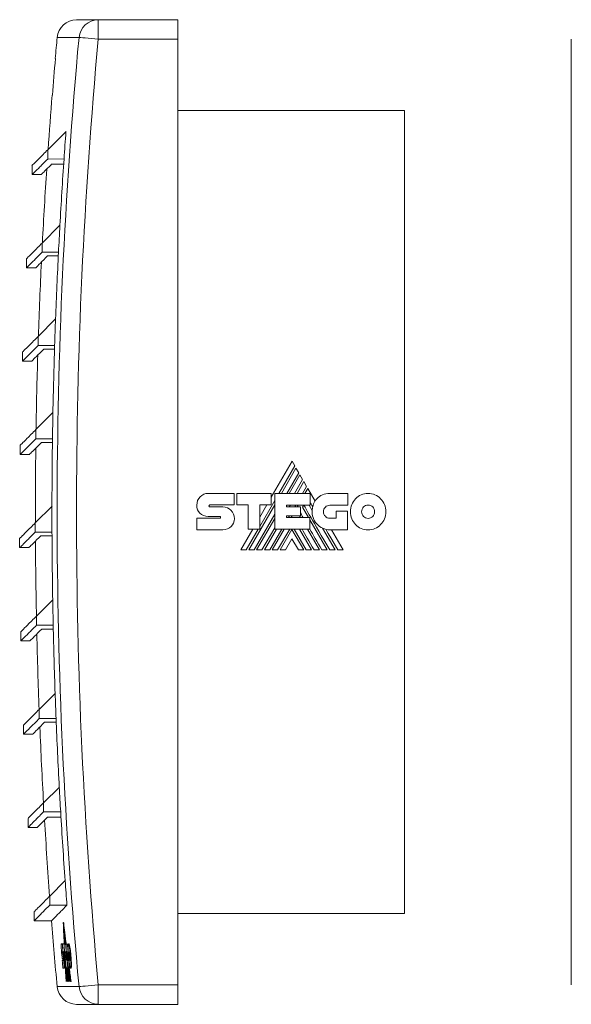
# Model space of a CAD drawing. Header units: millimetres. Extents: x 38 to 367, y 30 to 267.
# Tile 2 of 4: x 38 to 123, y 115 to 267. Entities that reach past the tile are written whole.
import ezdxf

# ---------------------------------------------------------------- set-up
doc = ezdxf.new("R2010")
doc.units = ezdxf.units.MM
doc.linetypes.add('PHANTOM', pattern=[12.7, 6.35, -1.27, 1.27, -1.27, 1.27, -1.27])
doc.layers.add('___VS___', color=7, linetype='Continuous', lineweight=15)

msp = doc.modelspace()

# ---------------------------------------------------------------- linework, layer by layer
at = {"color": 7, "linetype": 'Continuous', "lineweight": 15}
for p, q in [((46.43, 266.56), (49.8, 266.56)), ((49.8, 266.56), (49.8, 263.56)), ((49.8, 266.56), (62.08, 266.56)), ((62.08, 266.56), (62.08, 263.56)), ((62.08, 263.56), (49.8, 263.56)), ((62.08, 117.56), (62.08, 263.56)), ((122.86, 117.56), (122.86, 263.56)), ((43.18, 260.56), (43.15, 260.56)), ((97.08, 252.56), (62.08, 252.56)), ((97.08, 252.56), (97.08, 128.56)), ((44.81, 249.29), (42, 246.48)), ((42, 246.48), (41.98, 245.05)), ((41.98, 245.05), (44.51, 245.08)), ((39.59, 244.07), (39.58, 242.65)), ((39.58, 242.65), (41.01, 242.66)), ((43.88, 234.83), (41.13, 232.08)), ((41.13, 232.08), (41.13, 230.67)), ((38.71, 229.67), (38.71, 228.26)), ((41.13, 230.67), (43.66, 230.67)), ((41.97, 230.1), (43.63, 230.1)), ((38.71, 228.26), (40.18, 228.26)), ((43.2, 220.37), (40.51, 217.68)), ((40.51, 217.68), (40.51, 216.27)), ((40.51, 216.27), (43.06, 216.27)), ((38.1, 215.27), (38.1, 213.86)), ((41.36, 215.7), (43.04, 215.7)), ((38.1, 213.86), (39.56, 213.86)), ((42.79, 205.92), (40.16, 203.28)), ((40.16, 203.28), (40.16, 201.87)), ((37.75, 200.87), (37.75, 199.46)), ((40.16, 201.87), (42.73, 201.87)), ((41.01, 201.3), (42.72, 201.3)), ((37.75, 199.46), (39.21, 199.46)), ((79.72, 198.4), (76.52, 192.87)), ((77.69, 193.42), (80.14, 197.67)), ((80.14, 197.67), (79.72, 198.4)), ((80.33, 197.34), (78.07, 193.42)), ((78.9, 193.42), (80.75, 196.62)), ((80.94, 196.3), (79.28, 193.42)), ((80.75, 196.62), (80.33, 197.34)), ((81.36, 195.57), (80.94, 196.3)), ((80.12, 193.42), (81.36, 195.57)), ((81.55, 195.25), (80.49, 193.42)), ((81.97, 194.51), (81.55, 195.25)), ((66.77, 193.44), (70.79, 193.44)), ((70.79, 193.44), (70.79, 191.65)), ((71.18, 191.65), (71.18, 193.44)), ((71.18, 193.44), (76.52, 193.44)), ((76.52, 193.44), (76.52, 191.67)), ((77.06, 187.9), (77.06, 193.42)), ((77.06, 193.42), (82.51, 193.42)), ((81.34, 193.42), (81.97, 194.51)), ((82.15, 194.19), (81.71, 193.42)), ((83.27, 192.25), (82.15, 194.19)), ((82.51, 193.42), (82.51, 191.64)), ((85.55, 193.41), (88.35, 193.41)), ((88.35, 193.41), (88.35, 191.61)), ((67, 191.65), (70.79, 191.65)), ((72.92, 191.65), (71.18, 191.65)), ((72.92, 187.9), (72.92, 191.65)), ((73.04, 184.7), (77.06, 191.67)), ((74.74, 188.31), (77.06, 192.33)), ((76.52, 191.67), (74.74, 191.67)), ((74.74, 187.9), (74.74, 191.67)), ((75.83, 191.67), (74.74, 189.79)), ((78.87, 191.64), (82.51, 191.64)), ((78.87, 191.64), (78.87, 191.34)), ((79.29, 191.34), (79.46, 191.64)), ((80.14, 191.34), (80.31, 191.64)), ((80.51, 191.34), (80.68, 191.64)), ((81.34, 191.32), (81.52, 191.64)), ((82.36, 191.64), (82.84, 190.82)), ((88.35, 191.61), (85.55, 191.61)), ((42.65, 191.46), (40.07, 188.88)), ((67.01, 191.37), (69.05, 191.37)), ((73.87, 184.7), (77.06, 190.23)), ((78.87, 191.34), (81.04, 191.34)), ((81.04, 191.34), (81.04, 189.99)), ((81.34, 191.32), (82.26, 189.72)), ((86.52, 189.6), (86.52, 190.67)), ((86.52, 190.67), (88.29, 190.67)), ((88.29, 190.67), (88.29, 187.82)), ((40.07, 188.88), (40.07, 187.47)), ((65.01, 189.59), (68.54, 189.59)), ((68.54, 189.89), (66.77, 189.89)), ((74.25, 184.7), (77.06, 189.57)), ((78.87, 189.99), (81.04, 189.99)), ((78.87, 189.99), (78.87, 189.72)), ((78.87, 189.72), (82.48, 189.72)), ((79.2, 189.72), (79.35, 189.99)), ((79.57, 189.72), (79.73, 189.99)), ((80.89, 189.99), (81.04, 189.72)), ((82.48, 187.9), (82.48, 189.72)), ((82.48, 189.35), (85.16, 184.7)), ((85.55, 189.6), (86.52, 189.6)), ((40.07, 187.47), (42.65, 187.47)), ((69.05, 187.82), (65.01, 187.82)), ((73.65, 187.9), (71.8, 184.7)), ((72.66, 184.7), (74.5, 187.9)), ((72.92, 187.9), (74.74, 187.9)), ((75.08, 184.7), (77.06, 188.13)), ((75.46, 184.7), (77.3, 187.9)), ((76.29, 184.7), (78.14, 187.9)), ((76.67, 184.7), (78.52, 187.9)), ((77.06, 187.9), (82.48, 187.9)), ((77.5, 184.7), (79.36, 187.9)), ((77.88, 184.7), (79.71, 187.87)), ((81.54, 184.7), (79.71, 187.87)), ((81.92, 184.7), (80.06, 187.9)), ((80.89, 187.9), (82.74, 184.7)), ((82.1, 187.9), (83.95, 184.7)), ((84.43, 188.06), (86.37, 184.7)), ((88.29, 187.82), (85.57, 187.82)), ((87.63, 184.7), (85.83, 187.82)), ((37.65, 186.47), (37.65, 185.06)), ((40.91, 186.9), (42.65, 186.9)), ((79.71, 186.43), (78.71, 184.7)), ((79.71, 186.43), (80.7, 184.7)), ((37.65, 185.06), (39.12, 185.06)), ((42.76, 177.01), (40.24, 174.48)), ((40.24, 174.48), (40.24, 173.07)), ((37.82, 172.07), (37.82, 170.66)), ((40.24, 173.07), (42.84, 173.07)), ((41.08, 172.5), (42.85, 172.5)), ((37.82, 170.66), (39.29, 170.66)), ((43.14, 162.56), (40.66, 160.08)), ((40.66, 160.08), (40.66, 158.67)), ((40.66, 158.67), (43.28, 158.67)), ((41.51, 158.1), (43.31, 158.1)), ((38.25, 157.67), (38.25, 156.26)), ((38.25, 156.26), (39.71, 156.26)), ((43.78, 148.11), (41.35, 145.68)), ((41.35, 145.68), (41.35, 144.27)), ((38.94, 143.27), (38.94, 141.86)), ((41.35, 144.27), (43.99, 144.27)), ((41.94, 143.45), (44.04, 143.45)), ((38.94, 141.86), (40.37, 141.86)), ((44.68, 133.66), (42.3, 131.28)), ((42.3, 131.28), (42.3, 129.87)), ((42.3, 129.87), (44.96, 129.87)), ((39.89, 128.87), (39.89, 127.46)), ((97.08, 128.56), (62.08, 128.56)), ((39.89, 127.46), (42.59, 127.46)), ((44.43, 127.19), (44.38, 127.19)), ((44.49, 126.7), (44.44, 126.7)), ((44.52, 126.48), (44.47, 126.48)), ((44.5, 126.48), (44.49, 126.7)), ((44.57, 126), (44.52, 126)), ((44.6, 125.79), (44.55, 125.79)), ((44.58, 125.79), (44.57, 126)), ((44.66, 125.3), (44.61, 125.3)), ((44.69, 125.09), (44.64, 125.09)), ((44.24, 123.89), (44.08, 123.89)), ((44.24, 123.89), (44.32, 123.89)), ((44.48, 123.88), (44.26, 123.88)), ((44.48, 123.88), (44.52, 123.88)), ((44.75, 123.87), (44.5, 123.87)), ((44.75, 124.6), (44.7, 124.6)), ((44.77, 124.39), (44.72, 124.39)), ((44.75, 123.87), (44.78, 123.87)), ((45.04, 123.86), (44.9, 123.86)), ((45.04, 123.86), (45.12, 123.86)), ((45.19, 123.88), (45.27, 123.88)), ((45.34, 123.33), (45.42, 123.33)), ((44.12, 122.69), (44.12, 122.69)), ((44.19, 122.69), (44.34, 122.69)), ((44.2, 122.59), (44.28, 122.59)), ((44.2, 122.53), (44.28, 122.53)), ((44.29, 122.51), (44.21, 122.51)), ((44.29, 122.51), (44.37, 122.51)), ((44.34, 122.69), (44.36, 122.69)), ((44.36, 122.69), (44.43, 122.69)), ((44.37, 122.15), (44.45, 122.15)), ((44.5, 122.7), (44.58, 122.7)), ((44.58, 122.7), (44.6, 122.7)), ((44.69, 122.68), (44.85, 122.68)), ((44.8, 122.49), (44.7, 122.49)), ((44.8, 122.49), (44.83, 122.49)), ((44.83, 122.49), (44.88, 121.87)), ((44.84, 122.68), (44.94, 121.89)), ((44.85, 123.09), (44.89, 122.51)), ((44.85, 122.68), (44.88, 122.68)), ((44.86, 122.47), (44.85, 122.47)), ((44.88, 121.87), (44.94, 121.41)), ((44.98, 122.47), (45.06, 122.47)), ((45, 122.67), (45.14, 122.67)), ((45.01, 122), (45.09, 122)), ((45.1, 122.04), (45.16, 121.33)), ((45.19, 122.04), (45.1, 122.04)), ((45.14, 122.67), (45.17, 122.67)), ((45.19, 122.04), (45.21, 122.04)), ((45.28, 122.49), (45.36, 122.49)), ((45.3, 122), (45.38, 122)), ((45.5, 122), (45.58, 122)), ((44.37, 121.32), (44.23, 121.32)), ((44.28, 121.52), (44.35, 121.52)), ((44.34, 120.14), (44.49, 120.14)), ((44.46, 121.28), (44.54, 121.28)), ((44.49, 120.14), (44.57, 120.14)), ((44.51, 120.47), (44.59, 120.47)), ((44.64, 120.19), (44.72, 120.19)), ((44.72, 120.19), (44.76, 120.19)), ((44.73, 120.47), (44.74, 120.47)), ((44.78, 121.59), (44.88, 121.59)), ((44.82, 120.19), (45.07, 120.19)), ((44.88, 121.59), (44.92, 121.59)), ((44.96, 121.41), (44.98, 121.41)), ((44.99, 120.18), (44.97, 120.18)), ((45.07, 120.19), (45.1, 120.19)), ((45.16, 121.33), (45.11, 121.33)), ((45.22, 120.14), (45.35, 120.14)), ((45.22, 120.14), (45.5, 118.06)), ((45.35, 120.14), (45.44, 120.14)), ((45.36, 121.51), (45.44, 121.51)), ((45.52, 120.13), (45.6, 120.13)), ((45.57, 120.68), (45.65, 120.68)), ((44.86, 118.06), (44.82, 118.06)), ((45.06, 118.06), (45.03, 118.06)), ((45.12, 118.06), (45.08, 118.06)), ((45.54, 118.06), (45.5, 118.06)), ((45.59, 118.06), (45.54, 118.06)), ((49.8, 117.56), (49.8, 114.56)), ((49.8, 117.56), (62.08, 117.56)), ((62.08, 117.56), (62.08, 114.56)), ((49.8, 114.56), (46.43, 114.56)), ((62.08, 114.56), (49.8, 114.56))]:
    msp.add_line(p, q, dxfattribs=at)
at = {"color": 8, "linetype": 'Continuous', "lineweight": 15}
for p, q in [((46.82, 263.84), (43.44, 263.84)), ((45.06, 121.52), (45.14, 121.52)), ((43.44, 117.29), (46.82, 117.29))]:
    msp.add_line(p, q, dxfattribs=at)
at = {"color": 7, "linetype": 'Continuous', "lineweight": 15, "flags": 128}
for points in [[(49.8, 263.56), (49.25, 263.61), (48.72, 263.66), (48.22, 263.71), (47.78, 263.75), (47.41, 263.78), (47.12, 263.81), (46.92, 263.83), (46.82, 263.84)], [(42.67, 254.91), (42.68, 254.91), (42.68, 254.91), (42.69, 254.91), (42.71, 254.92)], [(44.46, 244.27), (44.45, 244.27), (43.14, 244.25), (42.59, 244.25)], [(86.78, 184.7), (86.22, 185.68), (85.69, 186.59), (85.3, 187.26), (84.94, 187.89)], [(44.38, 127.19), (44.39, 127.13), (44.4, 127.07), (44.4, 127.01), (44.41, 126.95), (44.42, 126.89), (44.43, 126.83), (44.43, 126.76), (44.44, 126.7)], [(44.52, 123.88), (44.52, 123.97), (44.5, 124.43), (44.48, 124.89), (44.46, 125.35), (44.44, 125.81), (44.42, 126.27), (44.4, 126.73), (44.38, 127.19)], [(44.49, 126.7), (44.48, 126.76), (44.48, 126.83), (44.47, 126.89), (44.46, 126.95), (44.45, 127.01), (44.45, 127.07), (44.44, 127.13), (44.43, 127.19)], [(44.44, 126.7), (44.45, 126.35), (44.47, 126), (44.48, 125.64), (44.5, 125.29), (44.52, 124.93), (44.53, 124.58), (44.55, 124.23), (44.56, 123.87)], [(44.47, 126.48), (44.47, 126.42), (44.48, 126.36), (44.49, 126.3), (44.5, 126.24), (44.5, 126.18), (44.51, 126.12), (44.52, 126.06), (44.52, 126)], [(44.58, 123.87), (44.56, 124.2), (44.55, 124.53), (44.54, 124.85), (44.52, 125.18), (44.51, 125.51), (44.49, 125.83), (44.48, 126.16), (44.47, 126.48)], [(44.57, 126), (44.57, 126.06), (44.56, 126.12), (44.55, 126.18), (44.55, 126.24), (44.54, 126.3), (44.53, 126.36), (44.52, 126.42), (44.52, 126.48)], [(44.52, 126), (44.54, 125.74), (44.55, 125.47), (44.56, 125.2), (44.57, 124.94), (44.58, 124.67), (44.59, 124.41), (44.6, 124.14), (44.62, 123.87)], [(44.55, 125.79), (44.56, 125.73), (44.57, 125.67), (44.57, 125.61), (44.58, 125.54), (44.59, 125.48), (44.59, 125.42), (44.6, 125.36), (44.61, 125.3)], [(44.63, 123.87), (44.62, 124.11), (44.61, 124.35), (44.6, 124.59), (44.59, 124.83), (44.58, 125.07), (44.57, 125.31), (44.56, 125.55), (44.55, 125.79)], [(44.66, 125.3), (44.65, 125.36), (44.65, 125.42), (44.64, 125.48), (44.63, 125.54), (44.62, 125.61), (44.62, 125.67), (44.61, 125.73), (44.6, 125.79)], [(44.61, 125.3), (44.62, 125.12), (44.62, 124.95), (44.63, 124.77), (44.64, 124.59), (44.65, 124.41), (44.66, 124.23), (44.66, 124.05), (44.67, 123.87)], [(44.64, 125.09), (44.64, 125.03), (44.65, 124.96), (44.66, 124.9), (44.67, 124.84), (44.67, 124.78), (44.68, 124.72), (44.69, 124.66), (44.7, 124.6)], [(44.69, 123.87), (44.68, 124.03), (44.68, 124.18), (44.67, 124.33), (44.66, 124.48), (44.66, 124.63), (44.65, 124.78), (44.64, 124.94), (44.64, 125.09)], [(44.67, 125.09), (44.67, 125.12), (44.66, 125.3)], [(44.75, 124.6), (44.74, 124.66), (44.73, 124.72), (44.72, 124.78), (44.72, 124.84), (44.71, 124.9), (44.7, 124.96), (44.69, 125.03), (44.69, 125.09)], [(44.7, 124.6), (44.7, 124.51), (44.7, 124.42), (44.71, 124.33), (44.71, 124.23), (44.72, 124.14), (44.72, 124.05), (44.72, 123.96), (44.73, 123.87)], [(44.72, 124.39), (44.74, 124.22), (44.76, 124.06), (44.78, 123.9), (44.8, 123.74), (44.82, 123.58), (44.84, 123.42), (44.85, 123.4)], [(44.74, 123.87), (44.74, 123.94), (44.74, 124), (44.74, 124.07), (44.73, 124.13), (44.73, 124.19), (44.73, 124.26), (44.73, 124.32), (44.72, 124.39)], [(44.76, 124.39), (44.75, 124.42), (44.75, 124.51), (44.75, 124.6)], [(44.86, 123.72), (44.85, 123.74), (44.83, 123.9), (44.81, 124.06), (44.79, 124.22), (44.77, 124.39)], [(45.12, 123.86), (45.13, 123.71), (45.14, 123.57), (45.14, 123.53)], [(44.64, 121.45), (44.63, 121.61), (44.63, 121.77), (44.62, 121.92), (44.61, 122.08), (44.6, 122.23), (44.6, 122.39), (44.59, 122.55), (44.58, 122.7)], [(44.63, 122.35), (44.64, 122.14), (44.66, 121.81), (44.68, 121.47), (44.69, 121.14), (44.71, 120.8), (44.73, 120.47)], [(44.87, 118.06), (44.84, 118.64), (44.81, 119.22), (44.78, 119.8), (44.75, 120.38), (44.72, 120.97), (44.69, 121.55), (44.67, 121.91)], [(44.7, 122.49), (44.7, 122.51), (44.7, 122.54), (44.7, 122.56), (44.69, 122.59), (44.69, 122.61), (44.69, 122.63), (44.69, 122.66), (44.69, 122.68)], [(44.72, 122.68), (44.72, 122.66), (44.72, 122.63), (44.72, 122.61), (44.72, 122.59), (44.73, 122.56), (44.73, 122.54), (44.73, 122.51), (44.73, 122.49)], [(44.73, 122.68), (44.73, 122.66), (44.73, 122.63), (44.73, 122.61), (44.73, 122.59), (44.73, 122.56), (44.73, 122.54), (44.73, 122.51), (44.73, 122.49)], [(44.75, 122.49), (44.75, 122.51), (44.75, 122.54), (44.75, 122.56), (44.75, 122.59), (44.75, 122.61), (44.74, 122.63), (44.74, 122.66), (44.74, 122.68)], [(44.78, 122.68), (44.78, 122.66), (44.78, 122.63), (44.78, 122.61), (44.79, 122.59), (44.79, 122.56), (44.79, 122.54), (44.79, 122.51), (44.79, 122.49)], [(44.81, 122.49), (44.81, 122.51), (44.8, 122.54), (44.8, 122.56), (44.8, 122.59), (44.8, 122.61), (44.8, 122.63), (44.8, 122.66), (44.8, 122.68)], [(44.84, 122.68), (44.84, 122.66), (44.84, 122.63), (44.84, 122.6), (44.84, 122.58), (44.84, 122.55), (44.84, 122.52), (44.85, 122.5), (44.85, 122.47)], [(44.85, 122.47), (44.86, 122.34), (44.88, 122.21), (44.9, 122.07), (44.91, 121.94), (44.93, 121.81), (44.95, 121.67), (44.96, 121.54), (44.98, 121.41)], [(44.82, 118.06), (44.81, 118.33), (44.79, 118.59), (44.78, 118.86), (44.76, 119.13), (44.75, 119.39), (44.73, 119.66), (44.72, 119.93), (44.71, 120.19)], [(44.74, 120.19), (44.76, 119.93), (44.77, 119.66), (44.78, 119.39), (44.8, 119.13), (44.81, 118.86), (44.83, 118.59), (44.84, 118.33), (44.86, 118.06)], [(44.76, 120.95), (44.76, 120.82), (44.78, 120.36), (44.81, 119.9), (44.83, 119.44), (44.86, 118.98), (44.88, 118.52), (44.91, 118.06)], [(44.8, 121.41), (44.79, 121.43), (44.79, 121.45), (44.79, 121.47), (44.79, 121.5), (44.79, 121.52), (44.78, 121.54), (44.78, 121.56), (44.78, 121.59)], [(44.92, 118.06), (44.9, 118.47), (44.88, 118.87), (44.86, 119.28), (44.84, 119.69), (44.82, 120.09), (44.79, 120.5), (44.79, 120.51)], [(44.81, 121.59), (44.81, 121.56), (44.81, 121.54), (44.82, 121.52), (44.82, 121.5), (44.82, 121.47), (44.82, 121.45), (44.82, 121.43), (44.83, 121.41)], [(44.83, 121.59), (44.83, 121.56), (44.83, 121.54), (44.83, 121.52), (44.84, 121.5), (44.84, 121.47), (44.84, 121.45), (44.84, 121.43), (44.84, 121.41)], [(44.86, 121.41), (44.86, 121.43), (44.85, 121.45), (44.85, 121.47), (44.85, 121.5), (44.85, 121.52), (44.85, 121.54), (44.85, 121.56), (44.85, 121.59)], [(44.85, 120.19), (44.85, 120.06), (44.87, 119.78), (44.88, 119.49), (44.9, 119.21), (44.91, 118.92), (44.93, 118.63), (44.94, 118.35), (44.96, 118.06)], [(44.97, 118.06), (44.96, 118.33), (44.95, 118.59), (44.93, 118.86), (44.92, 119.13), (44.9, 119.39), (44.89, 119.66), (44.88, 119.93), (44.86, 120.19)], [(44.9, 121.59), (44.9, 121.56), (44.91, 121.54), (44.91, 121.52), (44.91, 121.5), (44.92, 121.47), (44.92, 121.45), (44.92, 121.43), (44.92, 121.41)], [(44.9, 120.19), (44.91, 119.93), (44.93, 119.66), (44.94, 119.39), (44.95, 119.13), (44.97, 118.86), (44.98, 118.59), (45, 118.33), (45.01, 118.06)], [(45.03, 118.06), (45.01, 118.33), (45, 118.59), (44.98, 118.86), (44.97, 119.13), (44.96, 119.39), (44.94, 119.66), (44.93, 119.93), (44.92, 120.19)], [(44.95, 120.19), (44.97, 119.93), (44.98, 119.66), (44.99, 119.39), (45.01, 119.13), (45.02, 118.86), (45.03, 118.59), (45.05, 118.33), (45.06, 118.06)], [(44.97, 120.18), (45.01, 119.91), (45.04, 119.65), (45.07, 119.38), (45.11, 119.12), (45.14, 118.85), (45.18, 118.59), (45.21, 118.33), (45.25, 118.06)], [(45.08, 118.06), (45.07, 118.33), (45.05, 118.59), (45.04, 118.85), (45.02, 119.12), (45.01, 119.38), (45, 119.65), (44.98, 119.91), (44.97, 120.18)], [(45.26, 118.06), (45.23, 118.33), (45.19, 118.59), (45.16, 118.86), (45.12, 119.13), (45.09, 119.39), (45.05, 119.66), (45.02, 119.93), (44.99, 120.19)], [(45.01, 121.16), (45.06, 120.77), (45.11, 120.38), (45.16, 120), (45.21, 119.61), (45.26, 119.22), (45.31, 118.84), (45.37, 118.45), (45.42, 118.06)], [(45.02, 120.19), (45.06, 119.93), (45.09, 119.66), (45.13, 119.39), (45.16, 119.13), (45.2, 118.86), (45.23, 118.59), (45.27, 118.33), (45.3, 118.06)], [(45.08, 120.19), (45.11, 119.93), (45.15, 119.66), (45.18, 119.39), (45.22, 119.13), (45.25, 118.86), (45.29, 118.59), (45.32, 118.33), (45.36, 118.06)], [(45.18, 120.3), (45.22, 120.02), (45.25, 119.74), (45.29, 119.46), (45.33, 119.18), (45.36, 118.9), (45.4, 118.62), (45.44, 118.34), (45.48, 118.06)], [(45.26, 120.14), (45.3, 119.88), (45.33, 119.62), (45.37, 119.36), (45.4, 119.1), (45.43, 118.84), (45.47, 118.58), (45.5, 118.32), (45.54, 118.06)], [(45.59, 118.06), (45.55, 118.32), (45.52, 118.58), (45.48, 118.84), (45.45, 119.1), (45.42, 119.36), (45.38, 119.62), (45.35, 119.88), (45.31, 120.14)], [(45.4, 120.51), (45.41, 120.37), (45.44, 120.14)], [(45.21, 118.06), (45.19, 118.21), (45.17, 118.35), (45.15, 118.49), (45.13, 118.64), (45.11, 118.78), (45.09, 118.92), (45.08, 119.07), (45.06, 119.21)], [(45.06, 119.21), (45.06, 119.07), (45.07, 118.92), (45.08, 118.78), (45.09, 118.64), (45.09, 118.49), (45.1, 118.35), (45.11, 118.21), (45.12, 118.06)], [(45.17, 118.06), (45.16, 118.21), (45.15, 118.35), (45.14, 118.49), (45.14, 118.57)], [(49.8, 117.56), (49.25, 117.51), (48.72, 117.46), (48.22, 117.42), (47.78, 117.38), (47.41, 117.34), (47.12, 117.32), (46.92, 117.3), (46.82, 117.29)]]:
    msp.add_lwpolyline(points, dxfattribs=at)
at = {"color": 7, "linetype": 'Continuous', "lineweight": 15}
for centre, radius, start, end in [((46.43, 263.56), 3, 90, 174.7447), ((49.8, 263.57), 2.99, 90.1072, 174.88), ((840.08, 190.56), 800, 174.74471, 174.9802), ((840.08, 190.56), 796.64, 174.72247, 185.27753), ((840.08, 190.56), 793.65, 174.72247, 185.27753), ((840.08, 190.56), 799.97, 174.98001, 175.38601), ((840.08, 190.56), 800, 175.38631, 175.98892), ((840.08, 190.56), 797.44, 175.77644, 176.07986), ((840.08, 190.56), 797.44, 176.07986, 176.8177), ((840.08, 190.56), 800, 176.20682, 177.02255), ((840.08, 190.56), 800, 176.20677, 177.0225), ((840.08, 190.56), 797.44, 176.8177, 177.11725), ((840.08, 190.56), 797.44, 177.11725, 177.85772), ((840.08, 190.56), 800, 177.23609, 178.05527), ((840.08, 190.56), 800, 177.23604, 178.05522), ((840.08, 190.56), 797.44, 177.85772, 178.15278), ((840.08, 190.56), 797.44, 178.15278, 178.89687), ((840.08, 190.56), 800, 178.26467, 179.08739), ((840.08, 190.56), 800, 178.26462, 179.08735), ((840.08, 190.56), 797.44, 178.89687, 179.18772), ((840.08, 190.56), 797.44, 179.18772, 179.93551), ((840.08, 190.56), 800, 179.29289, 180.11927), ((840.08, 190.56), 800, 179.29284, 180.11922), ((85.88, 190.68), 3.05, 149.0381, 166.8386), ((840.08, 190.56), 797.44, 179.93551, 180.22239), ((85.57, 190.56), 2.74, 174.6401, 270), ((840.08, 190.56), 797.44, 180.22239, 180.97398), ((840.08, 190.56), 800, 180.32106, 181.15122), ((840.08, 190.56), 800, 180.32102, 181.15117), ((840.08, 190.56), 797.44, 180.97398, 181.25713), ((840.08, 190.56), 797.44, 181.25713, 182.01265), ((840.08, 190.56), 800, 181.34951, 182.18358), ((840.08, 190.56), 800, 181.34947, 182.18354), ((840.08, 190.56), 797.44, 182.01265, 182.29228), ((840.08, 190.56), 797.44, 182.29228, 183.05186), ((840.08, 190.56), 800, 182.37855, 183.2167), ((840.08, 190.56), 800, 182.37851, 183.21666), ((840.08, 190.56), 797.44, 183.05186, 183.32818), ((840.08, 190.56), 800, 183.4085, 184.25089), ((840.08, 190.56), 800, 183.40846, 184.25085), ((840.08, 190.56), 797.44, 183.32818, 184.09196), ((840.08, 190.56), 797.44, 184.09196, 184.36517), ((840.08, 190.56), 800, 184.52136, 185.25529), ((840.08, 190.56), 798.63, 184.78899, 184.87509), ((840.08, 190.56), 798.61, 184.78945, 184.87519), ((840.08, 190.56), 798.39, 184.7908, 184.87584), ((840.08, 190.56), 798.37, 184.79166, 185.05693), ((840.08, 190.56), 798.12, 184.79314, 184.87893), ((840.08, 190.56), 798.09, 184.79332, 184.8586), ((840.08, 190.56), 797.84, 184.79556, 184.88175), ((840.08, 190.56), 798.54, 184.87562, 185.05581), ((840.08, 190.56), 798.47, 184.87537, 185.05629), ((840.08, 190.56), 798.19, 184.89258, 184.95747), ((840.08, 190.56), 797.84, 184.92717, 185.06424), ((840.08, 190.56), 798.85, 184.97243, 185.05745), ((840.08, 190.56), 798.44, 184.96566, 185.03659), ((840.08, 190.56), 798.12, 184.97086, 185.05848), ((840.08, 190.56), 798.09, 184.98911, 185.05867), ((46.43, 117.56), 3, 185.2553, 270), ((49.8, 117.56), 2.99, 185.1199, 269.8931)]:
    msp.add_arc(centre, radius, start, end, dxfattribs=at)
for points, knots in [([(42, 246.48), (41.51, 245.99), (40.53, 245.01), (39.81, 244.29), (39.49, 243.97), (39.58, 244.06), (39.58, 244.06)], [0, 0, 0, 0, 0.333373, 0.666528, 0.99989, 1, 1, 1, 1]), ([(39.63, 242.7), (39.62, 242.69), (39.58, 242.65), (39.94, 243.01), (40.68, 243.75), (41.55, 244.62), (41.98, 245.05)], [0, 0, 0, 0, 0.118267, 0.412251, 0.706163, 1, 1, 1, 1]), ([(42.59, 244.25), (42.39, 244.05), (41.79, 243.45), (41.15, 242.8), (41.05, 242.71), (41.01, 242.66)], [0, 0, 0, 0, 0.201382, 0.604193, 1, 1, 1, 1]), ([(41.13, 232.08), (40.64, 231.6), (39.68, 230.63), (38.87, 229.83), (38.77, 229.72), (38.71, 229.67)], [0, 0, 0, 0, 0.332781, 0.665973, 1, 1, 1, 1]), ([(38.76, 228.3), (38.75, 228.29), (38.71, 228.25), (39.08, 228.62), (39.83, 229.37), (40.69, 230.24), (41.13, 230.67)], [0, 0, 0, 0, 0.120113, 0.41366, 0.707003, 1, 1, 1, 1]), ([(40.18, 228.3), (40.18, 228.31), (40.19, 228.32), (40.75, 228.87), (41.56, 229.69), (41.97, 230.1)], [0, 0, 0, 0, 0.248397, 0.623967, 1, 1, 1, 1]), ([(40.51, 217.68), (40.03, 217.2), (39.06, 216.23), (38.26, 215.43), (38.15, 215.32), (38.1, 215.27)], [0, 0, 0, 0, 0.332781, 0.665973, 1, 1, 1, 1]), ([(38.15, 213.9), (38.14, 213.89), (38.1, 213.85), (38.46, 214.22), (39.21, 214.97), (40.08, 215.84), (40.51, 216.27)], [0, 0, 0, 0, 0.120113, 0.41366, 0.707003, 1, 1, 1, 1]), ([(39.56, 213.9), (39.57, 213.91), (39.58, 213.92), (40.13, 214.47), (40.95, 215.29), (41.36, 215.7)], [0, 0, 0, 0, 0.248397, 0.623967, 1, 1, 1, 1]), ([(40.16, 203.28), (39.68, 202.8), (38.71, 201.83), (37.91, 201.03), (37.8, 200.92), (37.75, 200.87)], [0, 0, 0, 0, 0.332781, 0.665973, 1, 1, 1, 1]), ([(37.79, 199.5), (37.78, 199.49), (37.75, 199.45), (38.11, 199.82), (38.86, 200.57), (39.73, 201.44), (40.16, 201.87)], [0, 0, 0, 0, 0.120113, 0.41366, 0.707003, 1, 1, 1, 1]), ([(39.21, 199.5), (39.21, 199.51), (39.22, 199.52), (39.78, 200.07), (40.6, 200.89), (41.01, 201.3)], [0, 0, 0, 0, 0.2483973, 0.6239673, 1, 1, 1, 1]), ([(40.07, 188.88), (39.59, 188.4), (38.62, 187.43), (37.81, 186.63), (37.71, 186.52), (37.65, 186.47)], [0, 0, 0, 0, 0.332781, 0.665973, 1, 1, 1, 1]), ([(37.7, 185.1), (37.69, 185.09), (37.65, 185.05), (38.02, 185.42), (38.77, 186.17), (39.63, 187.04), (40.07, 187.47)], [0, 0, 0, 0, 0.120113, 0.41366, 0.707003, 1, 1, 1, 1]), ([(39.12, 185.1), (39.12, 185.11), (39.13, 185.12), (39.69, 185.67), (40.51, 186.49), (40.91, 186.9)], [0, 0, 0, 0, 0.248397, 0.623967, 1, 1, 1, 1]), ([(40.24, 174.48), (39.75, 174), (38.79, 173.03), (37.98, 172.23), (37.88, 172.12), (37.82, 172.07)], [0, 0, 0, 0, 0.332781, 0.665973, 1, 1, 1, 1]), ([(37.87, 170.7), (37.86, 170.69), (37.82, 170.65), (38.18, 171.02), (38.94, 171.77), (39.8, 172.64), (40.24, 173.07)], [0, 0, 0, 0, 0.120113, 0.41366, 0.707003, 1, 1, 1, 1]), ([(39.29, 170.7), (39.29, 170.71), (39.3, 170.72), (39.85, 171.27), (40.67, 172.09), (41.08, 172.5)], [0, 0, 0, 0, 0.248397, 0.623967, 1, 1, 1, 1]), ([(40.66, 160.08), (40.18, 159.6), (39.21, 158.63), (38.41, 157.83), (38.3, 157.72), (38.25, 157.67)], [0, 0, 0, 0, 0.332781, 0.665973, 1, 1, 1, 1]), ([(38.3, 156.3), (38.29, 156.29), (38.25, 156.25), (38.61, 156.62), (39.36, 157.37), (40.23, 158.24), (40.66, 158.67)], [0, 0, 0, 0, 0.120113, 0.41366, 0.707003, 1, 1, 1, 1]), ([(39.71, 156.3), (39.72, 156.31), (39.73, 156.32), (40.28, 156.87), (41.1, 157.69), (41.51, 158.1)], [0, 0, 0, 0, 0.248397, 0.623967, 1, 1, 1, 1]), ([(41.35, 145.68), (40.87, 145.2), (39.9, 144.23), (39.1, 143.43), (38.99, 143.32), (38.94, 143.27)], [0, 0, 0, 0, 0.332781, 0.665973, 1, 1, 1, 1]), ([(38.98, 141.9), (38.97, 141.89), (38.94, 141.85), (39.3, 142.22), (40.05, 142.97), (40.92, 143.84), (41.35, 144.27)], [0, 0, 0, 0, 0.120113, 0.41366, 0.707003, 1, 1, 1, 1]), ([(40.37, 141.88), (40.4, 141.91), (40.46, 141.96), (41, 142.51), (41.63, 143.13), (41.94, 143.45)], [0, 0, 0, 0, 0.344694, 0.672215, 1, 1, 1, 1]), ([(42.3, 131.28), (41.82, 130.8), (40.85, 129.83), (40.05, 129.03), (39.94, 128.92), (39.89, 128.87)], [0, 0, 0, 0, 0.332781, 0.665973, 1, 1, 1, 1]), ([(39.93, 127.5), (39.92, 127.49), (39.89, 127.45), (40.25, 127.82), (41, 128.57), (41.87, 129.44), (42.3, 129.87)], [0, 0, 0, 0, 0.120113, 0.41366, 0.707003, 1, 1, 1, 1]), ([(42.62, 127.5), (42.61, 127.49), (42.55, 127.43), (42.91, 127.79), (43.66, 128.55), (44.52, 129.43), (44.96, 129.87)], [0, 0, 0, 0, 0.091887, 0.403857, 0.701779, 1, 1, 1, 1]), ([(44.08, 123.89), (44.07, 123.87), (44.06, 123.84), (44.06, 123.67), (44.06, 123.56), (44.06, 123.54)], [0, 0, 0, 0, 0.478034, 0.892744, 1, 1, 1, 1]), ([(44.06, 123.54), (44.07, 123.48), (44.07, 123.32), (44.09, 123.02), (44.11, 122.79), (44.12, 122.69)], [0, 0, 0, 0, 0.244456, 0.678394, 1, 1, 1, 1]), ([(44.9, 123.86), (44.88, 123.85), (44.86, 123.82), (44.84, 123.63), (44.85, 123.45), (44.85, 123.36)], [0, 0, 0, 0, 0.451451, 0.717437, 1, 1, 1, 1]), ([(44.85, 123.36), (44.85, 123.34), (44.85, 123.3), (44.85, 123.21), (44.85, 123.14), (44.85, 123.09)], [0, 0, 0, 0, 0.2509178, 0.5018564, 1, 1, 1, 1]), ([(45.19, 123.88), (45.18, 123.85), (45.15, 123.81), (45.14, 123.54), (45.14, 123.36), (45.14, 123.33)], [0, 0, 0, 0, 0.475935, 0.890792, 1, 1, 1, 1]), ([(45.14, 123.33), (45.14, 123.24), (45.15, 122.99), (45.17, 122.53), (45.2, 122.16), (45.21, 122)], [0, 0, 0, 0, 0.24482, 0.677118, 1, 1, 1, 1]), ([(45.34, 123.33), (45.32, 123.47), (45.27, 123.75), (45.22, 123.87), (45.2, 123.88), (45.19, 123.88)], [0, 0, 0, 0, 0.474473, 0.906834, 1, 1, 1, 1]), ([(45.27, 123.88), (45.29, 123.85), (45.33, 123.81), (45.39, 123.54), (45.42, 123.36), (45.42, 123.33)], [0, 0, 0, 0, 0.475197, 0.89135, 1, 1, 1, 1]), ([(45.5, 122), (45.48, 122.24), (45.43, 122.7), (45.37, 123.13), (45.35, 123.3), (45.34, 123.33)], [0, 0, 0, 0, 0.493963, 0.935963, 1, 1, 1, 1]), ([(45.42, 123.33), (45.44, 123.24), (45.48, 122.99), (45.53, 122.53), (45.56, 122.16), (45.58, 122)], [0, 0, 0, 0, 0.2432516, 0.6806251, 1, 1, 1, 1]), ([(44.12, 122.69), (44.13, 122.55), (44.15, 122.34), (44.18, 122.06), (44.2, 121.93), (44.21, 121.85)], [0, 0, 0, 0, 0.443942, 0.68577, 1, 1, 1, 1]), ([(44.19, 122.67), (44.19, 122.67), (44.19, 122.68), (44.19, 122.69), (44.19, 122.69), (44.19, 122.69)], [0, 0, 0, 0, 0.4268464, 0.6719633, 1, 1, 1, 1]), ([(44.2, 122.59), (44.2, 122.6), (44.19, 122.61), (44.19, 122.64), (44.19, 122.66), (44.19, 122.67)], [0, 0, 0, 0, 0.271477, 0.529383, 1, 1, 1, 1]), ([(44.2, 122.53), (44.2, 122.54), (44.2, 122.55), (44.2, 122.57), (44.2, 122.58), (44.2, 122.59)], [0, 0, 0, 0, 0.247418, 0.692623, 1, 1, 1, 1]), ([(44.21, 122.51), (44.21, 122.51), (44.21, 122.51), (44.2, 122.52), (44.2, 122.53), (44.2, 122.53)], [0, 0, 0, 0, 0.473877, 0.876143, 1, 1, 1, 1]), ([(44.21, 121.85), (44.21, 121.8), (44.23, 121.67), (44.26, 121.55), (44.28, 121.53), (44.28, 121.52)], [0, 0, 0, 0, 0.2497363, 0.6667945, 1, 1, 1, 1]), ([(44.37, 122.15), (44.35, 122.24), (44.32, 122.42), (44.3, 122.5), (44.29, 122.51), (44.29, 122.51)], [0, 0, 0, 0, 0.468366, 0.903067, 1, 1, 1, 1]), ([(44.37, 122.51), (44.38, 122.49), (44.4, 122.46), (44.43, 122.29), (44.44, 122.17), (44.45, 122.15)], [0, 0, 0, 0, 0.469839, 0.872698, 1, 1, 1, 1]), ([(44.46, 121.28), (44.45, 121.44), (44.43, 121.68), (44.39, 121.96), (44.38, 122.08), (44.37, 122.15)], [0, 0, 0, 0, 0.5041656, 0.7477083, 1, 1, 1, 1]), ([(44.45, 122.15), (44.46, 122.09), (44.48, 121.92), (44.51, 121.62), (44.53, 121.38), (44.54, 121.28)], [0, 0, 0, 0, 0.2484634, 0.6947198, 1, 1, 1, 1]), ([(44.89, 122.51), (44.89, 122.48), (44.89, 122.42), (44.9, 122.29), (44.91, 122.2), (44.91, 122.14)], [0, 0, 0, 0, 0.255058, 0.51016, 1, 1, 1, 1]), ([(44.91, 122.14), (44.93, 121.93), (44.97, 121.51), (45.04, 120.94), (45.11, 120.48), (45.17, 120.19), (45.2, 120.15), (45.22, 120.14)], [0, 0, 0, 0, 0.203111, 0.406251, 0.610121, 0.814307, 1, 1, 1, 1]), ([(44.98, 122.47), (44.98, 122.53), (44.98, 122.62), (44.99, 122.67), (45, 122.67), (45, 122.67)], [0, 0, 0, 0, 0.476347, 0.901404, 1, 1, 1, 1]), ([(45.01, 122), (45, 122.09), (44.99, 122.25), (44.98, 122.4), (44.98, 122.47), (44.98, 122.47)], [0, 0, 0, 0, 0.496136, 0.939457, 1, 1, 1, 1]), ([(45.06, 121.52), (45.06, 121.56), (45.05, 121.65), (45.03, 121.81), (45.01, 121.94), (45.01, 122)], [0, 0, 0, 0, 0.24422, 0.680438, 1, 1, 1, 1]), ([(45.06, 122.47), (45.06, 122.44), (45.07, 122.35), (45.07, 122.19), (45.09, 122.06), (45.09, 122)], [0, 0, 0, 0, 0.244367, 0.675678, 1, 1, 1, 1]), ([(45.21, 122), (45.24, 121.76), (45.28, 121.3), (45.34, 120.88), (45.37, 120.7), (45.37, 120.68)], [0, 0, 0, 0, 0.4934281, 0.9372323, 1, 1, 1, 1]), ([(45.29, 122.69), (45.29, 122.68), (45.28, 122.66), (45.28, 122.57), (45.28, 122.5), (45.28, 122.49)], [0, 0, 0, 0, 0.473953, 0.888565, 1, 1, 1, 1]), ([(45.28, 122.49), (45.28, 122.45), (45.28, 122.36), (45.29, 122.19), (45.3, 122.06), (45.3, 122)], [0, 0, 0, 0, 0.245664, 0.678179, 1, 1, 1, 1]), ([(45.35, 122.49), (45.34, 122.54), (45.32, 122.64), (45.3, 122.69), (45.3, 122.69), (45.29, 122.69)], [0, 0, 0, 0, 0.474525, 0.907405, 1, 1, 1, 1]), ([(45.3, 122), (45.31, 121.91), (45.33, 121.74), (45.35, 121.59), (45.36, 121.52), (45.36, 121.51)], [0, 0, 0, 0, 0.496544, 0.943852, 1, 1, 1, 1]), ([(45.41, 122), (45.4, 122.09), (45.38, 122.26), (45.36, 122.41), (45.35, 122.48), (45.35, 122.49)], [0, 0, 0, 0, 0.494237, 0.936235, 1, 1, 1, 1]), ([(45.43, 121.51), (45.43, 121.55), (45.43, 121.64), (45.42, 121.81), (45.41, 121.94), (45.41, 122)], [0, 0, 0, 0, 0.244453, 0.676451, 1, 1, 1, 1]), ([(45.57, 120.68), (45.57, 120.77), (45.56, 121.01), (45.54, 121.47), (45.51, 121.84), (45.5, 122)], [0, 0, 0, 0, 0.243621, 0.674298, 1, 1, 1, 1]), ([(45.58, 122), (45.6, 121.76), (45.63, 121.3), (45.65, 120.88), (45.65, 120.7), (45.65, 120.68)], [0, 0, 0, 0, 0.4946959, 0.9353318, 1, 1, 1, 1]), ([(44.35, 121.52), (44.35, 121.52), (44.35, 121.52), (44.36, 121.51), (44.36, 121.5), (44.36, 121.49)], [0, 0, 0, 0, 0.318829, 0.705898, 1, 1, 1, 1]), ([(44.36, 121.49), (44.36, 121.49), (44.36, 121.48), (44.36, 121.45), (44.36, 121.43), (44.37, 121.41)], [0, 0, 0, 0, 0.2733122, 0.522993, 1, 1, 1, 1]), ([(44.37, 121.41), (44.37, 121.41), (44.37, 121.39), (44.37, 121.37), (44.37, 121.35), (44.37, 121.35)], [0, 0, 0, 0, 0.254142, 0.714141, 1, 1, 1, 1]), ([(44.37, 121.35), (44.37, 121.34), (44.37, 121.33), (44.37, 121.32), (44.37, 121.32), (44.37, 121.32)], [0, 0, 0, 0, 0.458855, 0.883949, 1, 1, 1, 1]), ([(44.51, 120.47), (44.51, 120.58), (44.5, 120.78), (44.48, 121.09), (44.47, 121.24), (44.46, 121.28)], [0, 0, 0, 0, 0.468341, 0.878884, 1, 1, 1, 1]), ([(44.49, 120.14), (44.5, 120.16), (44.51, 120.18), (44.52, 120.32), (44.51, 120.42), (44.51, 120.47)], [0, 0, 0, 0, 0.4960654, 0.7429234, 1, 1, 1, 1]), ([(44.54, 121.28), (44.55, 121.14), (44.58, 120.87), (44.59, 120.61), (44.59, 120.49), (44.59, 120.47)], [0, 0, 0, 0, 0.467292, 0.899839, 1, 1, 1, 1]), ([(44.59, 120.47), (44.59, 120.42), (44.6, 120.29), (44.59, 120.16), (44.58, 120.15), (44.57, 120.14)], [0, 0, 0, 0, 0.2450368, 0.6711282, 1, 1, 1, 1]), ([(45.04, 120.19), (45.06, 120.02), (45.16, 119.31), (45.25, 118.6), (45.32, 118.06)], [0, 0, 0, 0, 0.241044, 1, 1, 1, 1]), ([(45.11, 121.33), (45.11, 121.34), (45.1, 121.35), (45.08, 121.45), (45.07, 121.51), (45.06, 121.52)], [0, 0, 0, 0, 0.472137, 0.887973, 1, 1, 1, 1]), ([(45.1, 120.19), (45.1, 120.14), (45.2, 119.43), (45.29, 118.72), (45.38, 118.06)], [0, 0, 0, 0, 0.0780218, 1, 1, 1, 1]), ([(45.12, 120.44), (45.13, 120.42), (45.14, 120.29), (45.16, 120.17), (45.17, 120.07)], [0, 0, 0, 0, 0.19145, 1, 1, 1, 1]), ([(45.36, 121.51), (45.37, 121.46), (45.39, 121.36), (45.4, 121.32), (45.41, 121.31), (45.41, 121.31)], [0, 0, 0, 0, 0.471124, 0.90082, 1, 1, 1, 1]), ([(45.37, 120.68), (45.4, 120.53), (45.45, 120.25), (45.49, 120.13), (45.51, 120.13), (45.52, 120.13)], [0, 0, 0, 0, 0.473967, 0.904515, 1, 1, 1, 1]), ([(45.41, 121.31), (45.42, 121.32), (45.43, 121.34), (45.43, 121.44), (45.43, 121.5), (45.43, 121.51)], [0, 0, 0, 0, 0.477468, 0.892408, 1, 1, 1, 1]), ([(45.52, 120.13), (45.53, 120.15), (45.56, 120.2), (45.57, 120.47), (45.57, 120.64), (45.57, 120.68)], [0, 0, 0, 0, 0.4781963, 0.8951581, 1, 1, 1, 1]), ([(45.65, 120.68), (45.65, 120.53), (45.65, 120.25), (45.62, 120.13), (45.6, 120.13), (45.6, 120.13)], [0, 0, 0, 0, 0.477817, 0.903434, 1, 1, 1, 1])]:
    msp.add_open_spline(points, degree=3, knots=knots, dxfattribs=at)
for points in [[(65.52, 192.91), (65.84, 193.24), (66.28, 193.44), (66.77, 193.44)], [(83.58, 192.65), (84.04, 193.12), (84.7, 193.41), (85.55, 193.41)], [(89.53, 192.6), (90.03, 193.11), (90.71, 193.43), (91.47, 193.43)], [(91.47, 193.43), (92.22, 193.43), (92.91, 193.11), (93.41, 192.6)], [(65.47, 190.39), (65.18, 190.68), (65, 191.1), (65.01, 191.64)], [(65.01, 191.64), (65.01, 192.14), (65.2, 192.59), (65.52, 192.91)], [(66.93, 191.61), (66.91, 191.58), (66.89, 191.54), (66.89, 191.5)], [(67, 191.65), (66.97, 191.65), (66.95, 191.64), (66.93, 191.61)], [(85.55, 184.7), (82.99, 189.11), (81.65, 191.42), (81.54, 191.64)], [(82.92, 191.38), (82.76, 191.66), (82.62, 191.89), (82.51, 192.08)], [(83.27, 192.25), (83.36, 192.4), (83.46, 192.53), (83.58, 192.65)], [(85.55, 191.61), (85.29, 191.61), (85.04, 191.5), (84.87, 191.32)], [(88.73, 190.61), (88.73, 191.39), (89.04, 192.09), (89.53, 192.6)], [(91.47, 191.64), (91.19, 191.64), (90.94, 191.53), (90.77, 191.34)], [(92.18, 191.34), (91.99, 191.53), (91.74, 191.64), (91.47, 191.64)], [(93.41, 192.6), (93.9, 192.09), (94.21, 191.39), (94.21, 190.61)], [(66.77, 189.89), (66.26, 189.91), (65.8, 190.07), (65.47, 190.39)], [(66.89, 191.5), (66.89, 191.46), (66.9, 191.43), (66.93, 191.41)], [(66.93, 191.41), (66.95, 191.39), (66.98, 191.37), (67.01, 191.37)], [(69.05, 191.37), (69.53, 191.37), (69.97, 191.16), (70.29, 190.83)], [(70.29, 190.83), (70.61, 190.49), (70.81, 190.03), (70.81, 189.53)], [(81.43, 189.72), (81.26, 190.02), (81.13, 190.25), (81.04, 190.41)], [(82.84, 190.82), (82.85, 191.01), (82.87, 191.2), (82.92, 191.38)], [(84.87, 191.32), (84.69, 191.14), (84.58, 190.89), (84.58, 190.61)], [(84.58, 190.61), (84.58, 190.33), (84.69, 190.08), (84.87, 189.9)], [(89.53, 188.62), (89.04, 189.13), (88.73, 189.83), (88.73, 190.61)], [(90.77, 191.34), (90.58, 191.16), (90.47, 190.9), (90.47, 190.61)], [(90.47, 190.61), (90.47, 190.33), (90.58, 190.07), (90.77, 189.88)], [(92.47, 190.61), (92.47, 190.9), (92.36, 191.15), (92.18, 191.34)], [(92.18, 189.88), (92.36, 190.07), (92.47, 190.33), (92.47, 190.61)], [(94.21, 190.61), (94.21, 189.83), (93.9, 189.13), (93.41, 188.63)], [(68.62, 189.85), (68.6, 189.88), (68.57, 189.89), (68.54, 189.89)], [(68.54, 189.59), (68.57, 189.59), (68.6, 189.61), (68.62, 189.63)], [(68.66, 189.73), (68.66, 189.78), (68.65, 189.82), (68.62, 189.85)], [(68.62, 189.63), (68.65, 189.66), (68.66, 189.69), (68.66, 189.73)], [(70.81, 189.53), (70.81, 189.04), (70.62, 188.62), (70.3, 188.32)], [(84.87, 189.9), (85.04, 189.71), (85.28, 189.6), (85.55, 189.6)], [(91.47, 187.8), (90.71, 187.8), (90.03, 188.12), (89.53, 188.62)], [(90.77, 189.88), (90.94, 189.69), (91.19, 189.58), (91.47, 189.58)], [(91.47, 189.58), (91.74, 189.58), (91.99, 189.69), (92.18, 189.88)], [(93.41, 188.63), (92.91, 188.12), (92.22, 187.8), (91.47, 187.8)], [(70.3, 188.32), (69.98, 188.01), (69.54, 187.82), (69.05, 187.82)], [(83.12, 184.7), (82.35, 186.05), (81.73, 187.11), (81.27, 187.9)], [(84.33, 184.7), (83.6, 185.97), (82.98, 187.04), (82.48, 187.91)]]:
    msp.add_open_spline(points, degree=3, dxfattribs=at)
at = {"layer": '___VS___', "linetype": 'PHANTOM'}
for p, q in [((65.01, 189.59), (65.01, 187.82)), ((71.8, 184.7), (72.66, 184.7)), ((73.04, 184.7), (73.87, 184.7)), ((74.25, 184.7), (75.08, 184.7)), ((75.46, 184.7), (76.29, 184.7)), ((76.67, 184.7), (77.5, 184.7)), ((77.88, 184.7), (78.71, 184.7)), ((80.7, 184.7), (81.54, 184.7)), ((81.92, 184.7), (82.74, 184.7)), ((83.12, 184.7), (83.95, 184.7)), ((84.33, 184.7), (85.16, 184.7)), ((85.55, 184.7), (86.37, 184.7)), ((86.78, 184.7), (87.63, 184.7))]:
    msp.add_line(p, q, dxfattribs=at)

doc.saveas('drawing.dxf')
